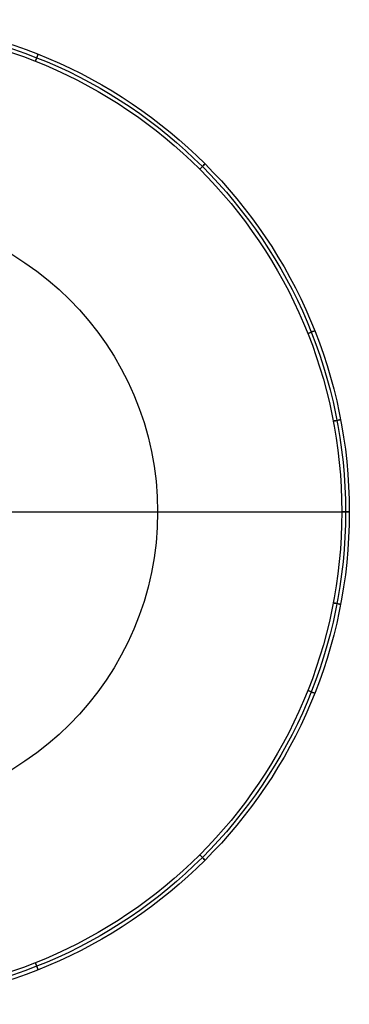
# Model space of a CAD drawing. Extents: x -1664 to 328, y -328 to 327.
# Tile 15 of 15: x 108 to 328, y -328 to 327. Entities that reach past the tile are written whole.
import ezdxf

# ---------------------------------------------------------------- set-up
doc = ezdxf.new("R2010")
doc.units = 0
for name, color, linetype in [('CORDONCINO_LAMP', 155, 'CONTINUOUS'), ('PAGLIA', 15, 'CONTINUOUS'), ('TESSUTO_LAMPADA', 27, 'CONTINUOUS')]:
    doc.layers.add(name, color=color, linetype=linetype)

msp = doc.modelspace()

# ---------------------------------------------------------------- linework, layer by layer
at = {"layer": 'CORDONCINO_LAMP'}
for centre, radius in [((0, 0, 1705.98), 327.5), ((0, 0, 1560.98), 327.5), ((0, 0, 1560.98), 325), ((0, 0, 1705.98), 325), ((0, 0, 1708.48), 325), ((0, 0, 1703.48), 325), ((0, 0, 1563.48), 325), ((0, 0, 1558.48), 325), ((0, 0, 1705.98), 322.5), ((0, 0, 1560.98), 322.5)]:
    msp.add_circle(centre, radius, dxfattribs=at)
at = {"layer": 'CORDONCINO_LAMP', "extrusion": (0.929787, -0.368099, 0)}
for centre in [(325, 1705.98, 0), (325, 1560.98, 0)]:
    msp.add_circle(centre, 2.5, dxfattribs=at)
at = {"layer": 'CORDONCINO_LAMP', "extrusion": (-0.707104, 0.70711, 0)}
for centre in [(-325, 1705.98, 0), (-325, 1560.98, 0)]:
    msp.add_circle(centre, 2.5, dxfattribs=at)
at = {"layer": 'CORDONCINO_LAMP', "extrusion": (-0.368101, 0.929786, 0)}
for centre in [(-325.01, 1705.98, 0), (-325.01, 1560.98, 0)]:
    msp.add_circle(centre, 2.5, dxfattribs=at)
at = {"layer": 'CORDONCINO_LAMP', "extrusion": (-0.187368, 0.98229, 0)}
for centre in [(-325, 1705.98, 0), (-325, 1560.98, 0)]:
    msp.add_circle(centre, 2.5, dxfattribs=at)
at = {"layer": 'CORDONCINO_LAMP', "extrusion": (9.09495e-13, 1, 0)}
for centre in [(-325, 1705.98, 0), (-325, 1560.98, 0)]:
    msp.add_circle(centre, 2.5, dxfattribs=at)
at = {"layer": 'CORDONCINO_LAMP', "extrusion": (0.187371, 0.982289, 0)}
for centre in [(-325, 1705.98, 0), (-325, 1560.98, 0)]:
    msp.add_circle(centre, 2.5, dxfattribs=at)
at = {"layer": 'CORDONCINO_LAMP', "extrusion": (0.368105, 0.929784, 0)}
for centre in [(-325.01, 1705.98, 0), (-325.01, 1560.98, 0)]:
    msp.add_circle(centre, 2.5, dxfattribs=at)
at = {"layer": 'CORDONCINO_LAMP', "extrusion": (0.70711, 0.707104, 0)}
for centre in [(-325, 1705.98, 0), (-325, 1560.98, 0)]:
    msp.add_circle(centre, 2.5, dxfattribs=at)
at = {"layer": 'CORDONCINO_LAMP', "extrusion": (0.92979, 0.368091, 0)}
for centre in [(-325, 1705.98, 0), (-325, 1560.98, 0)]:
    msp.add_circle(centre, 2.5, dxfattribs=at)
at = {"layer": 'PAGLIA'}
msp.add_line((325, 0, 1705.98), (325, 0, 1560.98), dxfattribs=at)
for centre in [(0, 0, 1560.98), (0, 0, 1705.98), (0, 0, 1633.48)]:
    msp.add_circle(centre, 325, dxfattribs=at)
at = {"layer": 'TESSUTO_LAMPADA'}
msp.add_line((75, 0, 1820.98), (325, 0, 1705.98), dxfattribs=at)
for centre, radius in [((0, 0, 1705.98), 325), ((0, 0, 1763.48), 200)]:
    msp.add_circle(centre, radius, dxfattribs=at)

doc.saveas('drawing.dxf')
